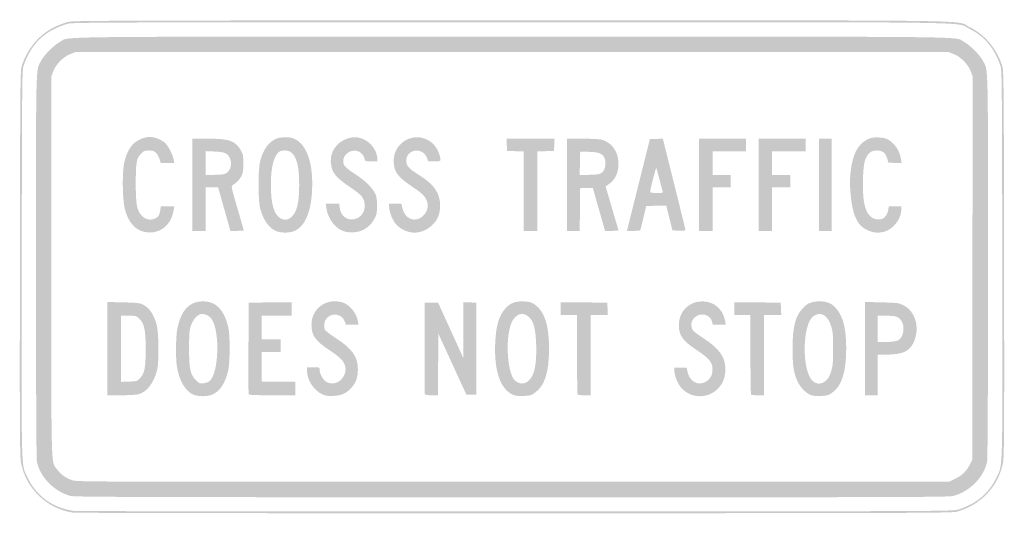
# Model space of a CAD drawing. Header units: inches. Extents: x -12 to 12, y -6 to 6.
import ezdxf

# ---------------------------------------------------------------- set-up
doc = ezdxf.new("R2010")
doc.units = ezdxf.units.IN
doc.header["$MEASUREMENT"] = 0

msp = doc.modelspace()

# ---------------------------------------------------------------- hatches: boundary and pattern name
h = msp.add_hatch(color=7)
edge = h.paths.add_edge_path()
edge.add_spline(control_points=[(-10.687, -5.976), (-11.311, -5.884), (-11.819, -5.4), (-11.944, -4.778), (-11.976, -4.622), (-11.979, -4.13), (-11.973, 0.088), (-11.967, 4.584), (-11.965, 4.785), (-11.926, 4.901), (-11.785, 5.321), (-11.506, 5.653), (-11.142, 5.832), (-11.028, 5.889), (-10.865, 5.949), (-10.78, 5.967), (-10.647, 5.995), (-9.233, 5.999), (-0.007, 6), (11.884, 6), (10.766, 6.017), (11.142, 5.832), (11.506, 5.653), (11.785, 5.322), (11.926, 4.901), (11.965, 4.785), (11.967, 4.584), (11.973, 0.088), (11.979, -4.13), (11.976, -4.622), (11.944, -4.778), (11.832, -5.337), (11.42, -5.776), (10.846, -5.949), (10.72, -5.987), (10.261, -5.989), (0.077, -5.992), (-5.774, -5.993), (-10.617, -5.986), (-10.687, -5.976)], knot_values=[0, 0, 0, 0, 1, 1, 1, 2, 2, 2, 3, 3, 3, 4, 4, 4, 5, 5, 5, 6, 6, 6, 7, 7, 7, 8, 8, 8, 9, 9, 9, 10, 10, 10, 11, 11, 11, 12, 12, 12, 13, 13, 13, 13], degree=3, periodic=0)
edge = h.paths.add_edge_path(flags=0)
edge.add_spline(control_points=[(10.846, -5.904), (11.296, -5.768), (11.607, -5.507), (11.793, -5.11), (11.945, -4.784), (11.936, -5.116), (11.929, 0.088), (11.923, 4.584), (11.921, 4.785), (11.882, 4.901), (11.743, 5.316), (11.493, 5.616), (11.141, 5.788), (10.766, 5.973), (11.881, 5.956), (-0.007, 5.956), (-9.233, 5.955), (-10.647, 5.951), (-10.78, 5.923), (-10.865, 5.906), (-11.027, 5.845), (-11.141, 5.789), (-11.493, 5.615), (-11.743, 5.316), (-11.882, 4.901), (-11.921, 4.785), (-11.923, 4.584), (-11.929, 0.088), (-11.936, -5.116), (-11.945, -4.784), (-11.793, -5.11), (-11.579, -5.568), (-11.187, -5.856), (-10.67, -5.934), (-10.61, -5.943), (-5.774, -5.949), (0.077, -5.948), (10.293, -5.945), (10.72, -5.943), (10.846, -5.904)], knot_values=[0, 0, 0, 0, 1, 1, 1, 2, 2, 2, 3, 3, 3, 4, 4, 4, 5, 5, 5, 6, 6, 6, 7, 7, 7, 8, 8, 8, 9, 9, 9, 10, 10, 10, 11, 11, 11, 12, 12, 12, 13, 13, 13, 13], degree=3, periodic=0)
h = msp.add_hatch(color=7)
edge = h.paths.add_edge_path()
edge.add_spline(control_points=[(-10.745, -5.57), (-11.136, -5.464), (-11.471, -5.126), (-11.559, -4.747), (-11.574, -4.681), (-11.582, -3.11), (-11.582, 0.001), (-11.582, 5.092), (-11.591, 4.767), (-11.456, 5.02), (-11.379, 5.164), (-11.142, 5.401), (-10.998, 5.478), (-10.74, 5.615), (-11.659, 5.604), (0, 5.604), (11.659, 5.604), (10.74, 5.615), (10.998, 5.478), (11.142, 5.401), (11.379, 5.164), (11.456, 5.02), (11.591, 4.767), (11.582, 5.092), (11.582, 0.001), (11.582, -3.127), (11.574, -4.681), (11.559, -4.747), (11.471, -5.128), (11.132, -5.468), (10.735, -5.571), (10.62, -5.601), (9.455, -5.604), (-0.01, -5.603), (-9.208, -5.602), (-10.642, -5.597), (-10.745, -5.57)], knot_values=[0, 0, 0, 0, 1, 1, 1, 2, 2, 2, 3, 3, 3, 4, 4, 4, 5, 5, 5, 6, 6, 6, 7, 7, 7, 8, 8, 8, 9, 9, 9, 10, 10, 10, 11, 11, 11, 12, 12, 12, 12], degree=3, periodic=0)
edge = h.paths.add_edge_path(flags=0)
edge.add_spline(control_points=[(10.796, -5.147), (10.956, -5.069), (11.065, -4.959), (11.147, -4.794)], knot_values=[0, 0, 0, 0, 1, 1, 1, 1], degree=3, periodic=0)
edge.add_line((11.147, -4.794), (11.198, -4.692))
edge.add_line((11.198, -4.692), (11.203, -0.029))
edge.add_line((11.203, -0.029), (11.209, 4.635))
edge.add_line((11.209, 4.635), (11.161, 4.762))
edge.add_spline(control_points=[(11.161, 4.762), (11.096, 4.936), (10.915, 5.118), (10.741, 5.183)], knot_values=[0, 0, 0, 0, 1, 1, 1, 1], degree=3, periodic=0)
edge.add_line((10.741, 5.183), (10.614, 5.231))
edge.add_line((10.614, 5.231), (0, 5.231))
edge.add_line((0, 5.231), (-10.614, 5.231))
edge.add_line((-10.614, 5.231), (-10.741, 5.183))
edge.add_spline(control_points=[(-10.741, 5.183), (-10.914, 5.118), (-11.096, 4.936), (-11.161, 4.763)], knot_values=[0, 0, 0, 0, 1, 1, 1, 1], degree=3, periodic=0)
edge.add_line((-11.161, 4.763), (-11.209, 4.636))
edge.add_line((-11.209, 4.636), (-11.209, 0.014))
edge.add_spline(control_points=[(-11.209, 0.014), (-11.209, -5.099), (-11.22, -4.72), (-11.066, -4.928), (-10.976, -5.05), (-10.856, -5.135), (-10.696, -5.19), (-10.587, -5.228), (-10.126, -5.229), (0.033, -5.225)], knot_values=[0, 0, 0, 0, 1, 1, 1, 2, 2, 2, 3, 3, 3, 3], degree=3, periodic=0)
edge.add_line((0.033, -5.225), (10.649, -5.22))
edge.add_line((10.649, -5.22), (10.796, -5.147))
h = msp.add_hatch(color=7)
edge = h.paths.add_edge_path()
edge.add_spline(control_points=[(-8.956, 0.856), (-9.179, 0.91), (-9.331, 1.088), (-9.418, 1.397), (-9.475, 1.599), (-9.489, 2.268), (-9.441, 2.504), (-9.394, 2.738), (-9.315, 2.9), (-9.198, 3.009), (-9.103, 3.096), (-8.933, 3.165), (-8.813, 3.165), (-8.71, 3.165), (-8.541, 3.102), (-8.457, 3.033), (-8.369, 2.96), (-8.254, 2.744), (-8.232, 2.61)], knot_values=[0, 0, 0, 0, 1, 1, 1, 2, 2, 2, 3, 3, 3, 4, 4, 4, 5, 5, 5, 6, 6, 6, 6], degree=3, periodic=0)
edge.add_line((-8.232, 2.61), (-8.218, 2.527))
edge.add_line((-8.218, 2.527), (-8.383, 2.527))
edge.add_line((-8.383, 2.527), (-8.548, 2.527))
edge.add_line((-8.548, 2.527), (-8.572, 2.619))
edge.add_spline(control_points=[(-8.572, 2.619), (-8.586, 2.669), (-8.625, 2.738), (-8.659, 2.773), (-8.712, 2.825), (-8.74, 2.835), (-8.836, 2.835), (-8.935, 2.835), (-8.959, 2.826), (-9.022, 2.762), (-9.137, 2.648), (-9.154, 2.554), (-9.154, 2.033), (-9.154, 1.52), (-9.131, 1.392), (-9.017, 1.257), (-8.938, 1.163), (-8.803, 1.128), (-8.694, 1.174), (-8.608, 1.21), (-8.579, 1.254), (-8.558, 1.382)], knot_values=[0, 0, 0, 0, 1, 1, 1, 2, 2, 2, 3, 3, 3, 4, 4, 4, 5, 5, 5, 6, 6, 6, 7, 7, 7, 7], degree=3, periodic=0)
edge.add_line((-8.558, 1.382), (-8.544, 1.473))
edge.add_line((-8.544, 1.473), (-8.382, 1.473))
edge.add_line((-8.382, 1.473), (-8.219, 1.473))
edge.add_line((-8.219, 1.473), (-8.233, 1.379))
edge.add_spline(control_points=[(-8.233, 1.379), (-8.289, 0.998), (-8.604, 0.77), (-8.956, 0.856)], knot_values=[0, 0, 0, 0, 1, 1, 1, 1], degree=3, periodic=0)
h = msp.add_hatch(color=7)
edge = h.paths.add_edge_path()
edge.add_line((-7.78, 2), (-7.78, 3.121))
edge.add_line((-7.78, 3.121), (-7.399, 3.121))
edge.add_spline(control_points=[(-7.399, 3.121), (-6.873, 3.121), (-6.736, 3.073), (-6.599, 2.84), (-6.544, 2.745), (-6.538, 2.717), (-6.538, 2.516), (-6.538, 2.332), (-6.546, 2.282), (-6.587, 2.206), (-6.632, 2.122), (-6.711, 2.041), (-6.801, 1.989), (-6.836, 1.968), (-6.826, 1.923), (-6.683, 1.436), (-6.598, 1.143), (-6.527, 0.899), (-6.527, 0.892), (-6.527, 0.885), (-6.6, 0.879), (-6.69, 0.879)], knot_values=[0, 0, 0, 0, 1, 1, 1, 2, 2, 2, 3, 3, 3, 4, 4, 4, 5, 5, 5, 6, 6, 6, 7, 7, 7, 7], degree=3, periodic=0)
edge.add_line((-6.69, 0.879), (-6.852, 0.879))
edge.add_line((-6.852, 0.879), (-7.001, 1.407))
edge.add_line((-7.001, 1.407), (-7.15, 1.934))
edge.add_line((-7.15, 1.934), (-7.3, 1.934))
edge.add_line((-7.3, 1.934), (-7.451, 1.934))
edge.add_line((-7.451, 1.934), (-7.451, 1.407))
edge.add_line((-7.451, 1.407), (-7.451, 0.879))
edge.add_line((-7.451, 0.879), (-7.615, 0.879))
edge.add_line((-7.615, 0.879), (-7.78, 0.879))
edge.add_line((-7.78, 0.879), (-7.78, 2))
edge = h.paths.add_edge_path(flags=0)
edge.add_spline(control_points=[(-6.966, 2.275), (-6.839, 2.341), (-6.795, 2.539), (-6.878, 2.674), (-6.94, 2.776), (-6.996, 2.797), (-7.236, 2.809)], knot_values=[0, 0, 0, 0, 1, 1, 1, 2, 2, 2, 2], degree=3, periodic=0)
edge.add_line((-7.236, 2.809), (-7.451, 2.819))
edge.add_line((-7.451, 2.819), (-7.451, 2.53))
edge.add_line((-7.451, 2.53), (-7.451, 2.242))
edge.add_line((-7.451, 2.242), (-7.241, 2.242))
edge.add_spline(control_points=[(-7.241, 2.242), (-7.096, 2.242), (-7.011, 2.252), (-6.966, 2.275)], knot_values=[0, 0, 0, 0, 1, 1, 1, 1], degree=3, periodic=0)
h = msp.add_hatch(color=7)
edge = h.paths.add_edge_path()
edge.add_spline(control_points=[(-5.723, 0.868), (-5.899, 0.93), (-6.045, 1.128), (-6.124, 1.408), (-6.182, 1.614), (-6.182, 2.386), (-6.124, 2.592), (-6.052, 2.851), (-5.937, 3.017), (-5.771, 3.105), (-5.701, 3.142), (-5.644, 3.153), (-5.514, 3.153), (-5.366, 3.153), (-5.334, 3.145), (-5.239, 3.087), (-4.97, 2.921), (-4.834, 2.476), (-4.865, 1.857), (-4.893, 1.298), (-5.061, 0.944), (-5.338, 0.861), (-5.45, 0.827), (-5.617, 0.83), (-5.723, 0.868)], knot_values=[0, 0, 0, 0, 1, 1, 1, 2, 2, 2, 3, 3, 3, 4, 4, 4, 5, 5, 5, 6, 6, 6, 7, 7, 7, 8, 8, 8, 8], degree=3, periodic=0)
edge = h.paths.add_edge_path(flags=0)
edge.add_spline(control_points=[(-5.367, 1.215), (-5.231, 1.341), (-5.178, 1.563), (-5.178, 2), (-5.178, 2.446), (-5.236, 2.679), (-5.376, 2.789), (-5.447, 2.845), (-5.594, 2.851), (-5.666, 2.801), (-5.796, 2.709), (-5.867, 2.426), (-5.867, 2), (-5.867, 1.53), (-5.789, 1.264), (-5.626, 1.18), (-5.534, 1.133), (-5.441, 1.145), (-5.367, 1.215)], knot_values=[0, 0, 0, 0, 1, 1, 1, 2, 2, 2, 3, 3, 3, 4, 4, 4, 5, 5, 5, 6, 6, 6, 6], degree=3, periodic=0)
h = msp.add_hatch(color=7)
edge = h.paths.add_edge_path()
edge.add_spline(control_points=[(-4.09, 0.868), (-4.302, 0.936), (-4.479, 1.171), (-4.517, 1.434)], knot_values=[0, 0, 0, 0, 1, 1, 1, 1], degree=3, periodic=0)
edge.add_line((-4.517, 1.434), (-4.532, 1.538))
edge.add_line((-4.532, 1.538), (-4.368, 1.538))
edge.add_line((-4.368, 1.538), (-4.204, 1.538))
edge.add_line((-4.204, 1.538), (-4.192, 1.44))
edge.add_spline(control_points=[(-4.192, 1.44), (-4.17, 1.238), (-4.003, 1.117), (-3.817, 1.167), (-3.608, 1.223), (-3.517, 1.476), (-3.632, 1.681), (-3.668, 1.744), (-3.75, 1.814), (-3.934, 1.939), (-4.24, 2.146), (-4.34, 2.25), (-4.387, 2.412), (-4.484, 2.746), (-4.282, 3.073), (-3.933, 3.146), (-3.692, 3.197), (-3.437, 3.061), (-3.326, 2.824), (-3.298, 2.764), (-3.275, 2.682), (-3.275, 2.643)], knot_values=[0, 0, 0, 0, 1, 1, 1, 2, 2, 2, 3, 3, 3, 4, 4, 4, 5, 5, 5, 6, 6, 6, 7, 7, 7, 7], degree=3, periodic=0)
edge.add_line((-3.275, 2.643), (-3.275, 2.571))
edge.add_line((-3.275, 2.571), (-3.429, 2.571))
edge.add_spline(control_points=[(-3.429, 2.571), (-3.553, 2.571), (-3.582, 2.578), (-3.582, 2.605), (-3.582, 2.671), (-3.649, 2.769), (-3.718, 2.804), (-3.866, 2.881), (-4.071, 2.784), (-4.101, 2.622), (-4.126, 2.491), (-4.081, 2.433), (-3.828, 2.268), (-3.576, 2.104), (-3.42, 1.954), (-3.337, 1.8), (-3.294, 1.718), (-3.286, 1.671), (-3.286, 1.495), (-3.286, 1.304), (-3.291, 1.275), (-3.351, 1.169), (-3.422, 1.039), (-3.498, 0.966), (-3.634, 0.897), (-3.749, 0.838), (-3.957, 0.825), (-4.09, 0.868)], knot_values=[0, 0, 0, 0, 1, 1, 1, 2, 2, 2, 3, 3, 3, 4, 4, 4, 5, 5, 5, 6, 6, 6, 7, 7, 7, 8, 8, 8, 9, 9, 9, 9], degree=3, periodic=0)
h = msp.add_hatch(color=7)
edge = h.paths.add_edge_path()
edge.add_spline(control_points=[(-2.552, 0.866), (-2.684, 0.913), (-2.788, 0.988), (-2.855, 1.084), (-2.931, 1.195), (-2.989, 1.359), (-2.989, 1.462)], knot_values=[0, 0, 0, 0, 1, 1, 1, 2, 2, 2, 2], degree=3, periodic=0)
edge.add_line((-2.989, 1.462), (-2.989, 1.538))
edge.add_line((-2.989, 1.538), (-2.84, 1.538))
edge.add_line((-2.84, 1.538), (-2.692, 1.538))
edge.add_line((-2.692, 1.538), (-2.665, 1.424))
edge.add_spline(control_points=[(-2.665, 1.424), (-2.602, 1.162), (-2.348, 1.068), (-2.166, 1.24), (-2.068, 1.331), (-2.028, 1.465), (-2.063, 1.581), (-2.101, 1.707), (-2.181, 1.791), (-2.405, 1.939), (-2.778, 2.184), (-2.878, 2.318), (-2.878, 2.571), (-2.879, 2.754), (-2.811, 2.906), (-2.679, 3.019), (-2.362, 3.29), (-1.889, 3.145), (-1.769, 2.74), (-1.718, 2.569), (-1.717, 2.571), (-1.888, 2.571)], knot_values=[0, 0, 0, 0, 1, 1, 1, 2, 2, 2, 3, 3, 3, 4, 4, 4, 5, 5, 5, 6, 6, 6, 7, 7, 7, 7], degree=3, periodic=0)
edge.add_line((-1.888, 2.571), (-2.041, 2.571))
edge.add_line((-2.041, 2.571), (-2.065, 2.645))
edge.add_spline(control_points=[(-2.065, 2.645), (-2.117, 2.802), (-2.293, 2.878), (-2.435, 2.805), (-2.531, 2.755), (-2.571, 2.687), (-2.571, 2.575), (-2.571, 2.458), (-2.512, 2.395), (-2.252, 2.232), (-1.896, 2.009), (-1.748, 1.793), (-1.749, 1.495), (-1.75, 1.279), (-1.812, 1.134), (-1.961, 1), (-2.127, 0.85), (-2.361, 0.797), (-2.552, 0.866)], knot_values=[0, 0, 0, 0, 1, 1, 1, 2, 2, 2, 3, 3, 3, 4, 4, 4, 5, 5, 5, 6, 6, 6, 6], degree=3, periodic=0)
for points in [[(0.286, 1.845), (0.286, 2.812), (0.082, 2.818), (-0.121, 2.824), (-0.127, 2.973), (-0.134, 3.121), (0.451, 3.121), (1.035, 3.121), (1.028, 2.973), (1.022, 2.824), (0.819, 2.818), (0.615, 2.812), (0.615, 1.845), (0.615, 0.879), (0.451, 0.879), (0.286, 0.879), (0.286, 1.845)], [(4.549, 2), (4.549, 3.121), (5.121, 3.121), (5.692, 3.121), (5.692, 2.967), (5.692, 2.813), (5.286, 2.813), (4.879, 2.813), (4.879, 2.527), (4.879, 2.242), (5.099, 2.242), (5.319, 2.242), (5.319, 2.088), (5.319, 1.934), (5.099, 1.934), (4.879, 1.934), (4.879, 1.407), (4.879, 0.879), (4.714, 0.879), (4.549, 0.879), (4.549, 2)], [(6, 2), (6, 3.121), (6.571, 3.121), (7.143, 3.121), (7.143, 2.967), (7.143, 2.813), (6.736, 2.813), (6.33, 2.813), (6.33, 2.527), (6.33, 2.242), (6.549, 2.242), (6.769, 2.242), (6.769, 2.088), (6.769, 1.934), (6.549, 1.934), (6.33, 1.934), (6.33, 1.407), (6.33, 0.879), (6.165, 0.879), (6, 0.879), (6, 2)], [(7.473, 2), (7.473, 3.121), (7.626, 3.121), (7.78, 3.121), (7.78, 2), (7.78, 0.879), (7.626, 0.879), (7.473, 0.879), (7.473, 2)]]:
    msp.add_hatch(color=7).paths.add_polyline_path(points)
h = msp.add_hatch(color=7)
edge = h.paths.add_edge_path()
edge.add_line((1.341, 2), (1.341, 3.121))
edge.add_line((1.341, 3.121), (1.72, 3.121))
edge.add_spline(control_points=[(1.72, 3.121), (1.928, 3.121), (2.134, 3.111), (2.177, 3.099), (2.416, 3.033), (2.569, 2.836), (2.588, 2.572), (2.607, 2.315), (2.518, 2.117), (2.331, 1.997)], knot_values=[0, 0, 0, 0, 1, 1, 1, 2, 2, 2, 3, 3, 3, 3], degree=3, periodic=0)
edge.add_line((2.331, 1.997), (2.277, 1.963))
edge.add_line((2.277, 1.963), (2.427, 1.449))
edge.add_spline(control_points=[(2.427, 1.449), (2.51, 1.166), (2.582, 0.922), (2.588, 0.907), (2.595, 0.886), (2.556, 0.879), (2.432, 0.879)], knot_values=[0, 0, 0, 0, 1, 1, 1, 2, 2, 2, 2], degree=3, periodic=0)
edge.add_line((2.432, 0.879), (2.265, 0.879))
edge.add_line((2.265, 0.879), (2.228, 1.005))
edge.add_spline(control_points=[(2.228, 1.005), (2.208, 1.075), (2.141, 1.31), (2.079, 1.527)], knot_values=[0, 0, 0, 0, 1, 1, 1, 1], degree=3, periodic=0)
edge.add_line((2.079, 1.527), (1.967, 1.923))
edge.add_line((1.967, 1.923), (1.813, 1.923))
edge.add_line((1.813, 1.923), (1.659, 1.923))
edge.add_line((1.659, 1.923), (1.653, 1.401))
edge.add_line((1.653, 1.401), (1.648, 0.879))
edge.add_line((1.648, 0.879), (1.494, 0.879))
edge.add_line((1.494, 0.879), (1.341, 0.879))
edge.add_line((1.341, 0.879), (1.341, 2))
edge = h.paths.add_edge_path(flags=0)
edge.add_spline(control_points=[(2.15, 2.273), (2.232, 2.315), (2.275, 2.404), (2.273, 2.526), (2.27, 2.732), (2.165, 2.802), (1.857, 2.802)], knot_values=[0, 0, 0, 0, 1, 1, 1, 2, 2, 2, 2], degree=3, periodic=0)
edge.add_line((1.857, 2.802), (1.659, 2.802))
edge.add_line((1.659, 2.802), (1.653, 2.522))
edge.add_line((1.653, 2.522), (1.647, 2.242))
edge.add_line((1.647, 2.242), (1.869, 2.242))
edge.add_spline(control_points=[(1.869, 2.242), (2.017, 2.242), (2.11, 2.252), (2.15, 2.273)], knot_values=[0, 0, 0, 0, 1, 1, 1, 1], degree=3, periodic=0)
h = msp.add_hatch(color=7)
edge = h.paths.add_edge_path()
edge.add_line((3.075, 1.995), (3.354, 3.11))
edge.add_line((3.354, 3.11), (3.511, 3.116))
edge.add_line((3.511, 3.116), (3.668, 3.123))
edge.add_line((3.668, 3.123), (3.69, 3.039))
edge.add_spline(control_points=[(3.69, 3.039), (3.765, 2.755), (4.22, 0.92), (4.22, 0.9), (4.22, 0.886), (4.162, 0.88), (4.062, 0.884)], knot_values=[0, 0, 0, 0, 1, 1, 1, 2, 2, 2, 2], degree=3, periodic=0)
edge.add_line((4.062, 0.884), (3.903, 0.89))
edge.add_line((3.903, 0.89), (3.828, 1.193))
edge.add_line((3.828, 1.193), (3.753, 1.496))
edge.add_line((3.753, 1.496), (3.509, 1.49))
edge.add_line((3.509, 1.49), (3.265, 1.484))
edge.add_line((3.265, 1.484), (3.208, 1.242))
edge.add_spline(control_points=[(3.208, 1.242), (3.177, 1.109), (3.144, 0.973), (3.136, 0.94), (3.12, 0.881), (3.116, 0.879), (2.958, 0.879)], knot_values=[0, 0, 0, 0, 1, 1, 1, 2, 2, 2, 2], degree=3, periodic=0)
edge.add_line((2.958, 0.879), (2.797, 0.879))
edge.add_line((2.797, 0.879), (3.075, 1.995))
edge = h.paths.add_edge_path(flags=0)
edge.add_spline(control_points=[(3.67, 1.808), (3.667, 1.84), (3.518, 2.401), (3.51, 2.409), (3.499, 2.42), (3.363, 1.89), (3.363, 1.836), (3.363, 1.809), (3.393, 1.802), (3.516, 1.802), (3.601, 1.802), (3.67, 1.805), (3.67, 1.808)], knot_values=[0, 0, 0, 0, 1, 1, 1, 2, 2, 2, 3, 3, 3, 4, 4, 4, 4], degree=3, periodic=0)
h = msp.add_hatch(color=7)
edge = h.paths.add_edge_path()
edge.add_spline(control_points=[(8.723, 0.866), (8.536, 0.932), (8.433, 1.031), (8.352, 1.22), (8.25, 1.457), (8.197, 1.977), (8.239, 2.323), (8.29, 2.735), (8.404, 2.965), (8.615, 3.085), (8.718, 3.143), (8.757, 3.153), (8.89, 3.152), (8.994, 3.152), (9.071, 3.138), (9.129, 3.111), (9.3, 3.028), (9.437, 2.83), (9.465, 2.624)], knot_values=[0, 0, 0, 0, 1, 1, 1, 2, 2, 2, 3, 3, 3, 4, 4, 4, 5, 5, 5, 6, 6, 6, 6], degree=3, periodic=0)
edge.add_line((9.465, 2.624), (9.479, 2.525))
edge.add_line((9.479, 2.525), (9.319, 2.532))
edge.add_line((9.319, 2.532), (9.158, 2.538))
edge.add_line((9.158, 2.538), (9.128, 2.641))
edge.add_spline(control_points=[(9.128, 2.641), (9.089, 2.778), (9.015, 2.835), (8.877, 2.835), (8.727, 2.835), (8.635, 2.752), (8.581, 2.566), (8.531, 2.395), (8.523, 1.784), (8.568, 1.559), (8.622, 1.288), (8.735, 1.158), (8.915, 1.158), (9.002, 1.158), (9.027, 1.168), (9.078, 1.225), (9.112, 1.262), (9.145, 1.332), (9.153, 1.382)], knot_values=[0, 0, 0, 0, 1, 1, 1, 2, 2, 2, 3, 3, 3, 4, 4, 4, 5, 5, 5, 6, 6, 6, 6], degree=3, periodic=0)
edge.add_line((9.153, 1.382), (9.169, 1.473))
edge.add_line((9.169, 1.473), (9.321, 1.473))
edge.add_line((9.321, 1.473), (9.473, 1.473))
edge.add_line((9.473, 1.473), (9.473, 1.4))
edge.add_spline(control_points=[(9.473, 1.4), (9.473, 1.201), (9.323, 0.976), (9.133, 0.887), (9.008, 0.829), (8.849, 0.82), (8.723, 0.866)], knot_values=[0, 0, 0, 0, 1, 1, 1, 2, 2, 2, 2], degree=3, periodic=0)
h = msp.add_hatch(color=7)
edge = h.paths.add_edge_path()
edge.add_line((-9.846, -1.986), (-9.846, -0.852))
edge.add_line((-9.846, -0.852), (-9.456, -0.861))
edge.add_spline(control_points=[(-9.456, -0.861), (-9.112, -0.87), (-9.055, -0.877), (-8.975, -0.918), (-8.82, -0.999), (-8.717, -1.151), (-8.645, -1.408), (-8.594, -1.59), (-8.587, -2.316), (-8.634, -2.505), (-8.712, -2.818), (-8.887, -3.046), (-9.087, -3.096), (-9.14, -3.11), (-9.333, -3.121), (-9.515, -3.121)], knot_values=[0, 0, 0, 0, 1, 1, 1, 2, 2, 2, 3, 3, 3, 4, 4, 4, 5, 5, 5, 5], degree=3, periodic=0)
edge.add_line((-9.515, -3.121), (-9.846, -3.121))
edge.add_line((-9.846, -3.121), (-9.846, -1.986))
edge = h.paths.add_edge_path(flags=0)
edge.add_spline(control_points=[(-9.044, -2.7), (-8.938, -2.584), (-8.912, -2.44), (-8.913, -1.978), (-8.914, -1.527), (-8.946, -1.38), (-9.066, -1.26), (-9.137, -1.188), (-9.143, -1.187), (-9.327, -1.187)], knot_values=[0, 0, 0, 0, 1, 1, 1, 2, 2, 2, 3, 3, 3, 3], degree=3, periodic=0)
edge.add_line((-9.327, -1.187), (-9.516, -1.187))
edge.add_line((-9.516, -1.187), (-9.516, -1.991))
edge.add_line((-9.516, -1.991), (-9.516, -2.796))
edge.add_line((-9.516, -2.796), (-9.317, -2.788))
edge.add_spline(control_points=[(-9.317, -2.788), (-9.12, -2.78), (-9.117, -2.779), (-9.044, -2.7)], knot_values=[0, 0, 0, 0, 1, 1, 1, 1], degree=3, periodic=0)
h = msp.add_hatch(color=7)
edge = h.paths.add_edge_path()
edge.add_spline(control_points=[(-7.782, -3.092), (-7.961, -2.998), (-8.096, -2.757), (-8.153, -2.43), (-8.186, -2.241), (-8.181, -1.703), (-8.145, -1.513), (-8.056, -1.053), (-7.854, -0.835), (-7.518, -0.836), (-7.202, -0.837), (-7.011, -1.029), (-6.907, -1.451), (-6.857, -1.651), (-6.857, -2.302), (-6.906, -2.52), (-6.974, -2.82), (-7.103, -3.019), (-7.286, -3.102), (-7.418, -3.162), (-7.658, -3.157), (-7.782, -3.092)], knot_values=[0, 0, 0, 0, 1, 1, 1, 2, 2, 2, 3, 3, 3, 4, 4, 4, 5, 5, 5, 6, 6, 6, 7, 7, 7, 7], degree=3, periodic=0)
edge = h.paths.add_edge_path(flags=0)
edge.add_spline(control_points=[(-7.351, -2.768), (-7.137, -2.567), (-7.104, -1.598), (-7.3, -1.281), (-7.353, -1.195), (-7.443, -1.143), (-7.54, -1.143), (-7.643, -1.143), (-7.765, -1.274), (-7.817, -1.441), (-7.85, -1.548), (-7.857, -1.646), (-7.857, -1.989), (-7.857, -2.489), (-7.83, -2.615), (-7.69, -2.755), (-7.61, -2.835), (-7.597, -2.84), (-7.504, -2.83), (-7.442, -2.823), (-7.384, -2.799), (-7.351, -2.768)], knot_values=[0, 0, 0, 0, 1, 1, 1, 2, 2, 2, 3, 3, 3, 4, 4, 4, 5, 5, 5, 6, 6, 6, 7, 7, 7, 7], degree=3, periodic=0)
h = msp.add_hatch(color=7)
edge = h.paths.add_edge_path()
edge.add_spline(control_points=[(-6.408, -3.093), (-6.413, -3.078), (-6.415, -2.571), (-6.412, -1.967)], knot_values=[0, 0, 0, 0, 1, 1, 1, 1], degree=3, periodic=0)
edge.add_line((-6.412, -1.967), (-6.407, -0.868))
edge.add_line((-6.407, -0.868), (-5.885, -0.862))
edge.add_line((-5.885, -0.862), (-5.363, -0.856))
edge.add_line((-5.363, -0.856), (-5.363, -1.022))
edge.add_line((-5.363, -1.022), (-5.363, -1.187))
edge.add_line((-5.363, -1.187), (-5.725, -1.187))
edge.add_line((-5.725, -1.187), (-6.088, -1.187))
edge.add_line((-6.088, -1.187), (-6.088, -1.473))
edge.add_line((-6.088, -1.473), (-6.088, -1.758))
edge.add_line((-6.088, -1.758), (-5.857, -1.758))
edge.add_line((-5.857, -1.758), (-5.626, -1.758))
edge.add_line((-5.626, -1.758), (-5.626, -1.912))
edge.add_line((-5.626, -1.912), (-5.626, -2.066))
edge.add_line((-5.626, -2.066), (-5.857, -2.066))
edge.add_line((-5.857, -2.066), (-6.088, -2.066))
edge.add_line((-6.088, -2.066), (-6.088, -2.429))
edge.add_line((-6.088, -2.429), (-6.088, -2.791))
edge.add_line((-6.088, -2.791), (-5.681, -2.791))
edge.add_line((-5.681, -2.791), (-5.275, -2.791))
edge.add_line((-5.275, -2.791), (-5.275, -2.956))
edge.add_line((-5.275, -2.956), (-5.275, -3.121))
edge.add_line((-5.275, -3.121), (-5.836, -3.121))
edge.add_spline(control_points=[(-5.836, -3.121), (-6.264, -3.121), (-6.399, -3.114), (-6.408, -3.093)], knot_values=[0, 0, 0, 0, 1, 1, 1, 1], degree=3, periodic=0)
h = msp.add_hatch(color=7)
edge = h.paths.add_edge_path()
edge.add_spline(control_points=[(-4.628, -3.092), (-4.825, -2.998), (-4.989, -2.741), (-4.989, -2.527)], knot_values=[0, 0, 0, 0, 1, 1, 1, 1], degree=3, periodic=0)
edge.add_line((-4.989, -2.527), (-4.989, -2.44))
edge.add_line((-4.989, -2.44), (-4.835, -2.44))
edge.add_spline(control_points=[(-4.835, -2.44), (-4.682, -2.44), (-4.681, -2.44), (-4.681, -2.5), (-4.68, -2.598), (-4.602, -2.743), (-4.523, -2.792), (-4.413, -2.861), (-4.263, -2.842), (-4.163, -2.746), (-4.078, -2.663), (-4.034, -2.536), (-4.056, -2.432), (-4.084, -2.296), (-4.167, -2.207), (-4.427, -2.034), (-4.793, -1.79), (-4.878, -1.671), (-4.879, -1.404), (-4.88, -1.01), (-4.514, -0.745), (-4.128, -0.861), (-3.951, -0.914), (-3.784, -1.118), (-3.748, -1.324)], knot_values=[0, 0, 0, 0, 1, 1, 1, 2, 2, 2, 3, 3, 3, 4, 4, 4, 5, 5, 5, 6, 6, 6, 7, 7, 7, 8, 8, 8, 8], degree=3, periodic=0)
edge.add_line((-3.748, -1.324), (-3.734, -1.407))
edge.add_line((-3.734, -1.407), (-3.887, -1.407))
edge.add_line((-3.887, -1.407), (-4.041, -1.407))
edge.add_line((-4.041, -1.407), (-4.065, -1.332))
edge.add_spline(control_points=[(-4.065, -1.332), (-4.156, -1.057), (-4.573, -1.124), (-4.571, -1.414), (-4.57, -1.464), (-4.558, -1.522), (-4.542, -1.542), (-4.527, -1.562), (-4.411, -1.647), (-4.285, -1.731), (-3.879, -2), (-3.751, -2.183), (-3.75, -2.495), (-3.75, -2.699), (-3.803, -2.836), (-3.934, -2.967), (-4.051, -3.084), (-4.162, -3.129), (-4.352, -3.137), (-4.49, -3.144), (-4.534, -3.136), (-4.628, -3.092)], knot_values=[0, 0, 0, 0, 1, 1, 1, 2, 2, 2, 3, 3, 3, 4, 4, 4, 5, 5, 5, 6, 6, 6, 7, 7, 7, 7], degree=3, periodic=0)
h = msp.add_hatch(color=7)
edge = h.paths.add_edge_path()
edge.add_spline(control_points=[(-2.122, -3.093), (-2.128, -3.078), (-2.13, -2.571), (-2.127, -1.967)], knot_values=[0, 0, 0, 0, 1, 1, 1, 1], degree=3, periodic=0)
edge.add_line((-2.127, -1.967), (-2.121, -0.868))
edge.add_line((-2.121, -0.868), (-1.959, -0.868))
edge.add_line((-1.959, -0.868), (-1.798, -0.868))
edge.add_line((-1.798, -0.868), (-1.493, -1.538))
edge.add_line((-1.493, -1.538), (-1.188, -2.209))
edge.add_line((-1.188, -2.209), (-1.187, -1.532))
edge.add_line((-1.187, -1.532), (-1.187, -0.855))
edge.add_line((-1.187, -0.855), (-1.027, -0.862))
edge.add_line((-1.027, -0.862), (-0.868, -0.868))
edge.add_line((-0.868, -0.868), (-0.868, -1.989))
edge.add_line((-0.868, -1.989), (-0.868, -3.11))
edge.add_line((-0.868, -3.11), (-0.988, -3.11))
edge.add_line((-0.988, -3.11), (-1.108, -3.11))
edge.add_line((-1.108, -3.11), (-1.45, -2.367))
edge.add_line((-1.45, -2.367), (-1.791, -1.624))
edge.add_line((-1.791, -1.624), (-1.797, -2.373))
edge.add_line((-1.797, -2.373), (-1.803, -3.121))
edge.add_line((-1.803, -3.121), (-1.957, -3.121))
edge.add_spline(control_points=[(-1.957, -3.121), (-2.06, -3.121), (-2.115, -3.112), (-2.122, -3.093)], knot_values=[0, 0, 0, 0, 1, 1, 1, 1], degree=3, periodic=0)
h = msp.add_hatch(color=7)
edge = h.paths.add_edge_path()
edge.add_spline(control_points=[(0.01, -3.103), (-0.286, -2.965), (-0.437, -2.519), (-0.409, -1.868), (-0.39, -1.42), (-0.32, -1.182), (-0.153, -1.002), (-0.032, -0.87), (0.083, -0.828), (0.294, -0.839), (0.434, -0.846), (0.473, -0.857), (0.553, -0.913), (0.795, -1.083), (0.901, -1.411), (0.901, -1.989), (0.901, -2.567), (0.795, -2.895), (0.552, -3.065), (0.469, -3.124), (0.437, -3.133), (0.278, -3.138), (0.139, -3.143), (0.079, -3.135), (0.01, -3.103)], knot_values=[0, 0, 0, 0, 1, 1, 1, 2, 2, 2, 3, 3, 3, 4, 4, 4, 5, 5, 5, 6, 6, 6, 7, 7, 7, 8, 8, 8, 8], degree=3, periodic=0)
edge = h.paths.add_edge_path(flags=0)
edge.add_spline(control_points=[(0.396, -2.776), (0.545, -2.651), (0.605, -2.371), (0.588, -1.886), (0.574, -1.498), (0.525, -1.316), (0.406, -1.211), (0.254, -1.078), (0.072, -1.146), (-0.018, -1.371), (-0.169, -1.749), (-0.114, -2.594), (0.072, -2.763), (0.173, -2.855), (0.297, -2.86), (0.396, -2.776)], knot_values=[0, 0, 0, 0, 1, 1, 1, 2, 2, 2, 3, 3, 3, 4, 4, 4, 5, 5, 5, 5], degree=3, periodic=0)
h = msp.add_hatch(color=7)
edge = h.paths.add_edge_path()
edge.add_spline(control_points=[(1.597, -3.106), (1.589, -3.098), (1.582, -2.658), (1.582, -2.128)], knot_values=[0, 0, 0, 0, 1, 1, 1, 1], degree=3, periodic=0)
edge.add_line((1.582, -2.128), (1.582, -1.165))
edge.add_line((1.582, -1.165), (1.385, -1.165))
edge.add_line((1.385, -1.165), (1.187, -1.165))
edge.add_line((1.187, -1.165), (1.187, -1.011))
edge.add_line((1.187, -1.011), (1.187, -0.856))
edge.add_line((1.187, -0.856), (1.753, -0.862))
edge.add_line((1.753, -0.862), (2.319, -0.868))
edge.add_line((2.319, -0.868), (2.325, -1.016))
edge.add_line((2.325, -1.016), (2.332, -1.165))
edge.add_line((2.332, -1.165), (2.122, -1.165))
edge.add_line((2.122, -1.165), (1.912, -1.165))
edge.add_line((1.912, -1.165), (1.912, -2.143))
edge.add_line((1.912, -2.143), (1.912, -3.121))
edge.add_line((1.912, -3.121), (1.762, -3.121))
edge.add_spline(control_points=[(1.762, -3.121), (1.679, -3.121), (1.605, -3.114), (1.597, -3.106)], knot_values=[0, 0, 0, 0, 1, 1, 1, 1], degree=3, periodic=0)
h = msp.add_hatch(color=7)
edge = h.paths.add_edge_path()
edge.add_spline(control_points=[(4.319, -3.09), (4.258, -3.062), (4.177, -3.005), (4.139, -2.964), (4.048, -2.869), (3.961, -2.675), (3.952, -2.549)], knot_values=[0, 0, 0, 0, 1, 1, 1, 2, 2, 2, 2], degree=3, periodic=0)
edge.add_line((3.952, -2.549), (3.945, -2.451))
edge.add_line((3.945, -2.451), (4.099, -2.451))
edge.add_line((4.099, -2.451), (4.252, -2.451))
edge.add_line((4.252, -2.451), (4.265, -2.527))
edge.add_spline(control_points=[(4.265, -2.527), (4.307, -2.78), (4.528, -2.908), (4.72, -2.791), (4.822, -2.729), (4.879, -2.625), (4.879, -2.499), (4.879, -2.316), (4.807, -2.228), (4.471, -2.005), (4.155, -1.795), (4.059, -1.658), (4.059, -1.418), (4.058, -1.086), (4.303, -0.836), (4.626, -0.836), (4.914, -0.836), (5.131, -1.02), (5.185, -1.308)], knot_values=[0, 0, 0, 0, 1, 1, 1, 2, 2, 2, 3, 3, 3, 4, 4, 4, 5, 5, 5, 6, 6, 6, 6], degree=3, periodic=0)
edge.add_line((5.185, -1.308), (5.203, -1.407))
edge.add_line((5.203, -1.407), (5.044, -1.407))
edge.add_line((5.044, -1.407), (4.885, -1.407))
edge.add_line((4.885, -1.407), (4.871, -1.34))
edge.add_spline(control_points=[(4.871, -1.34), (4.834, -1.155), (4.582, -1.092), (4.441, -1.232), (4.368, -1.305), (4.349, -1.383), (4.377, -1.487), (4.395, -1.549), (4.437, -1.587), (4.644, -1.723), (5.053, -1.992), (5.192, -2.187), (5.192, -2.495), (5.192, -2.766), (5.059, -2.981), (4.824, -3.091), (4.672, -3.162), (4.469, -3.162), (4.319, -3.09)], knot_values=[0, 0, 0, 0, 1, 1, 1, 2, 2, 2, 3, 3, 3, 4, 4, 4, 5, 5, 5, 6, 6, 6, 6], degree=3, periodic=0)
h = msp.add_hatch(color=7)
edge = h.paths.add_edge_path()
edge.add_spline(control_points=[(5.817, -3.106), (5.809, -3.098), (5.802, -2.658), (5.802, -2.128)], knot_values=[0, 0, 0, 0, 1, 1, 1, 1], degree=3, periodic=0)
edge.add_line((5.802, -2.128), (5.802, -1.165))
edge.add_line((5.802, -1.165), (5.604, -1.165))
edge.add_line((5.604, -1.165), (5.407, -1.165))
edge.add_line((5.407, -1.165), (5.407, -1.011))
edge.add_line((5.407, -1.011), (5.407, -0.856))
edge.add_line((5.407, -0.856), (5.973, -0.862))
edge.add_line((5.973, -0.862), (6.538, -0.868))
edge.add_line((6.538, -0.868), (6.545, -1.016))
edge.add_line((6.545, -1.016), (6.551, -1.165))
edge.add_line((6.551, -1.165), (6.342, -1.165))
edge.add_line((6.342, -1.165), (6.132, -1.165))
edge.add_line((6.132, -1.165), (6.132, -2.143))
edge.add_line((6.132, -2.143), (6.132, -3.121))
edge.add_line((6.132, -3.121), (5.982, -3.121))
edge.add_spline(control_points=[(5.982, -3.121), (5.899, -3.121), (5.825, -3.114), (5.817, -3.106)], knot_values=[0, 0, 0, 0, 1, 1, 1, 1], degree=3, periodic=0)
h = msp.add_hatch(color=7)
edge = h.paths.add_edge_path()
edge.add_spline(control_points=[(7.242, -3.103), (7.131, -3.051), (6.999, -2.906), (6.942, -2.773), (6.849, -2.557), (6.827, -2.403), (6.827, -1.989), (6.827, -1.457), (6.888, -1.211), (7.07, -1.009), (7.185, -0.882), (7.294, -0.836), (7.486, -0.836), (7.681, -0.835), (7.802, -0.893), (7.914, -1.041), (8.066, -1.242), (8.132, -1.526), (8.132, -1.989), (8.132, -2.56), (8.023, -2.897), (7.783, -3.065), (7.699, -3.124), (7.668, -3.133), (7.509, -3.138), (7.37, -3.143), (7.31, -3.135), (7.242, -3.103)], knot_values=[0, 0, 0, 0, 1, 1, 1, 2, 2, 2, 3, 3, 3, 4, 4, 4, 5, 5, 5, 6, 6, 6, 7, 7, 7, 8, 8, 8, 9, 9, 9, 9], degree=3, periodic=0)
edge = h.paths.add_edge_path(flags=0)
edge.add_spline(control_points=[(7.637, -2.767), (7.695, -2.716), (7.727, -2.659), (7.764, -2.542), (7.807, -2.403), (7.813, -2.338), (7.813, -1.989), (7.813, -1.64), (7.807, -1.575), (7.764, -1.436), (7.68, -1.17), (7.514, -1.075), (7.338, -1.193), (7.058, -1.381), (7.046, -2.547), (7.322, -2.779), (7.418, -2.86), (7.535, -2.856), (7.637, -2.767)], knot_values=[0, 0, 0, 0, 1, 1, 1, 2, 2, 2, 3, 3, 3, 4, 4, 4, 5, 5, 5, 6, 6, 6, 6], degree=3, periodic=0)
h = msp.add_hatch(color=7)
edge = h.paths.add_edge_path()
edge.add_line((8.593, -1.986), (8.593, -0.851))
edge.add_line((8.593, -0.851), (8.998, -0.861))
edge.add_spline(control_points=[(8.998, -0.861), (9.382, -0.871), (9.407, -0.874), (9.524, -0.931), (9.819, -1.076), (9.932, -1.486), (9.772, -1.835), (9.672, -2.054), (9.498, -2.132), (9.109, -2.132)], knot_values=[0, 0, 0, 0, 1, 1, 1, 2, 2, 2, 3, 3, 3, 3], degree=3, periodic=0)
edge.add_line((9.109, -2.132), (8.901, -2.132))
edge.add_line((8.901, -2.132), (8.901, -2.626))
edge.add_line((8.901, -2.626), (8.901, -3.121))
edge.add_line((8.901, -3.121), (8.747, -3.121))
edge.add_line((8.747, -3.121), (8.593, -3.121))
edge.add_line((8.593, -3.121), (8.593, -1.986))
edge = h.paths.add_edge_path(flags=0)
edge.add_spline(control_points=[(9.373, -1.793), (9.465, -1.755), (9.52, -1.654), (9.524, -1.519), (9.528, -1.385), (9.484, -1.285), (9.396, -1.231), (9.337, -1.195), (9.286, -1.187), (9.113, -1.187)], knot_values=[0, 0, 0, 0, 1, 1, 1, 2, 2, 2, 3, 3, 3, 3], degree=3, periodic=0)
edge.add_line((9.113, -1.187), (8.901, -1.187))
edge.add_line((8.901, -1.187), (8.901, -1.505))
edge.add_line((8.901, -1.505), (8.901, -1.824))
edge.add_line((8.901, -1.824), (9.1, -1.824))
edge.add_spline(control_points=[(9.1, -1.824), (9.221, -1.824), (9.327, -1.812), (9.373, -1.793)], knot_values=[0, 0, 0, 0, 1, 1, 1, 1], degree=3, periodic=0)

doc.saveas('drawing.dxf')
